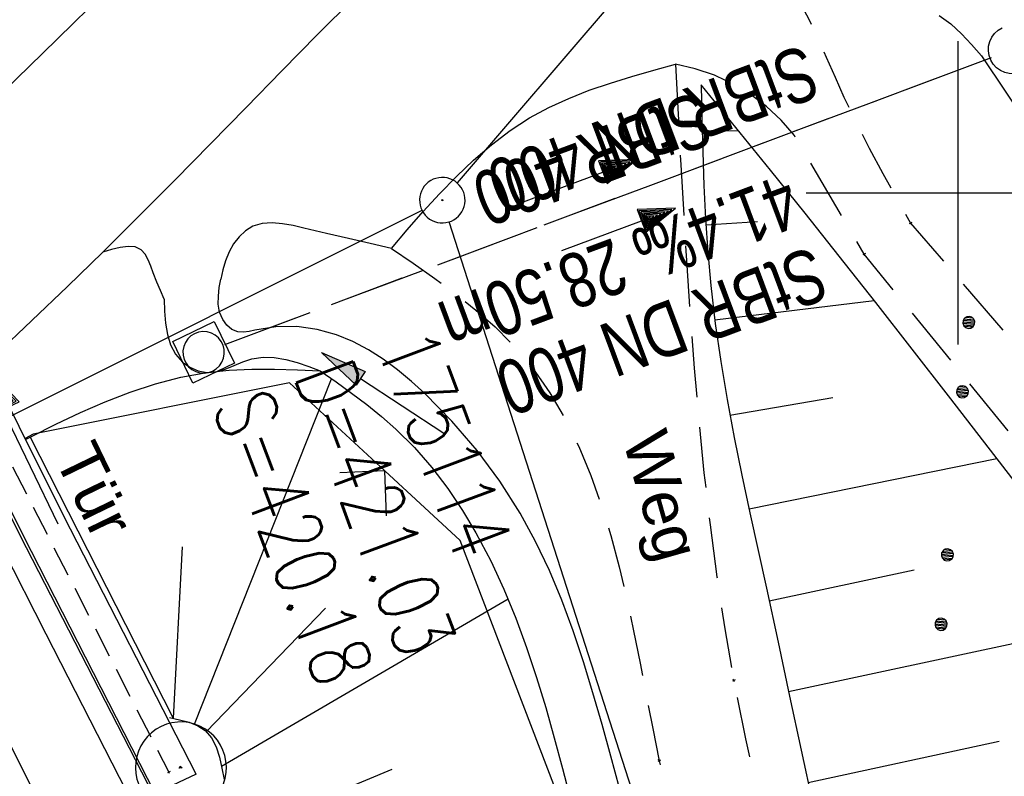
# Model space of a CAD drawing. Extents: x 508513 to 509174, y 450079 to 451036.
# Tile 34 of 51: x 508769 to 508802, y 450681 to 450706. Entities that reach past the tile are written whole.
import ezdxf

# ---------------------------------------------------------------- set-up
doc = ezdxf.new("R2010")
doc.units = 0
doc.header["$LTSCALE"] = 10
doc.header["$MEASUREMENT"] = 0
for name, pattern in [('AUSGEZOGEN', [0]), ('LT00', [0]), ('LT11', [0.3, 0.2, -0.1]), ('LT12', [0.4, 0.3, -0.1]), ('LT17', [0.15, 0.1, -0.05]), ('STRICHLINIE2', [0.375, 0.25, -0.125])]:
    doc.linetypes.add(name, pattern=pattern)
doc.layers.get('0').update_dxf_attribs({"linetype": 'LT00'})
for name, color, linetype in [('--EK_FBR', 250, 'LT00'), ('--EK_Halt-Pfeil', 4, 'LT00'), ('--EK_Haltung', 7, 'STRICHLINIE2'), ('--EK_Haltung-Text', 140, 'LT00'), ('--EK_Schacht-Text', 5, 'LT00'), ('--EL_DFK_AB_L', 21, 'LT00'), ('--EL_DFK_AB_P', 7, 'LT00'), ('--EL_Halt-Pfeil', 4, 'LT00'), ('--EL_Haltung', 182, 'STRICHLINIE2'), ('--EL_Haltung-Text', 182, 'LT00'), ('DFK_AB_L', 21, 'LT00'), ('DFK_AB_P', 7, 'LT00'), ('DFK_KATASTER', 250, 'LT00'), ('DFK_NUTZUNG', 250, 'LT00'), ('DL', 182, 'LT12'), ('DL_PFEIL', 201, 'LT00'), ('DL_TEXT', 182, 'LT00'), ('FELDWEG_TEXT', 250, 'Continuous'), ('PFEIL', 140, 'AUSGEZOGEN'), ('TOR_TEXT_A', 11, 'Continuous'), ('V122_AFBR_BAB', 250, 'LT00'), ('V122_BOESCH', 250, 'LT00'), ('V122_BOSCHUNG', 250, 'LT00'), ('V122_BR_KAPPE', 30, 'LT00'), ('V122_BR_WID', 30, 'LT17'), ('V122_FELDWEG', 250, 'LT11'), ('V122_GRABEN', 250, 'LT00'), ('V122_KA_MULD', 182, 'LT00'), ('V122_LD_MARK', 250, 'LT00'), ('V122_PKT_AU', 211, 'LT00'), ('V122_RASTER', 250, 'LT00'), ('V122_RINNE', 182, 'LT00'), ('V122_TOR', 10, 'LT00'), ('V122_UK_DURCH', 182, 'LT00'), ('V122_ZAUN', 40, 'LT00')]:
    doc.layers.add(name, color=color, linetype=linetype)
doc.styles.add('Beschrift', font='ARIAL.TTF')
doc.styles.add('Haltungsbeschriftung', font='ARIAL.TTF', dxfattribs={"width": 0.75})
doc.styles.add('schachtbeschriftung', font='romans.shx', dxfattribs={"width": 0.75, "height": 2})

# ---------------------------------------------------------------- blocks, each defined once
blk = doc.blocks.new('SYMB7111')
at = {"color": 0, "linetype": 'ByBlock'}
for p, q in [((-0.13, 0.202919), (-0.13, 0.177081)), ((-0.125, 0.172895), (-0.125, 0.207105)), ((-0.12, 0.209164), (-0.12, 0.170836)), ((-0.115, 0.170204), (-0.115, 0.209796)), ((-0.11, 0.209164), (-0.11, 0.170836)), ((-0.105, 0.172895), (-0.105, 0.207105)), ((-0.1, 0.202919), (-0.1, 0.177081)), ((0.1, 0.202919), (0.1, 0.177081)), ((0.105, 0.172895), (0.105, 0.207105)), ((0.11, 0.209164), (0.11, 0.170836)), ((0.115, 0.170204), (0.115, 0.209796)), ((0.12, 0.209164), (0.12, 0.170836)), ((0.125, 0.172895), (0.125, 0.207105)), ((0.13, 0.202919), (0.13, 0.177081)), ((-0.095, 0.189874), (-0.095, 0.190146)), ((0.135, 0.189874), (0.135, 0.190146)), ((-0.515, -0.177081), (-0.515, -0.202919)), ((-0.51, -0.207105), (-0.51, -0.172895)), ((-0.505, -0.170836), (-0.505, -0.209164)), ((-0.5, -0.209796), (-0.5, -0.170204)), ((-0.495, -0.170836), (-0.495, -0.209164)), ((-0.49, -0.207105), (-0.49, -0.172895)), ((-0.485, -0.177081), (-0.485, -0.202919)), ((-0.48, -0.190126), (-0.48, -0.189854)), ((-0.285, -0.177081), (-0.285, -0.202919)), ((-0.28, -0.207105), (-0.28, -0.172895)), ((-0.275, -0.170836), (-0.275, -0.209164)), ((-0.27, -0.209796), (-0.27, -0.170204)), ((-0.265, -0.170836), (-0.265, -0.209164)), ((-0.26, -0.207105), (-0.26, -0.172895)), ((-0.255, -0.177081), (-0.255, -0.202919)), ((-0.25, -0.190126), (-0.25, -0.189854)), ((0.255, -0.177081), (0.255, -0.202919)), ((0.26, -0.207105), (0.26, -0.172895)), ((0.265, -0.170836), (0.265, -0.209164)), ((0.27, -0.209796), (0.27, -0.170204)), ((0.275, -0.170836), (0.275, -0.209164)), ((0.28, -0.207105), (0.28, -0.172895)), ((0.285, -0.177081), (0.285, -0.202919)), ((0.29, -0.190126), (0.29, -0.189854)), ((0.485, -0.177081), (0.485, -0.202919)), ((0.49, -0.207105), (0.49, -0.172895)), ((0.495, -0.170836), (0.495, -0.209164)), ((0.5, -0.209796), (0.5, -0.170204)), ((0.505, -0.170836), (0.505, -0.209164)), ((0.51, -0.207105), (0.51, -0.172895)), ((0.515, -0.177081), (0.515, -0.202919)), ((0.52, -0.190126), (0.52, -0.189854))]:
    blk.add_line(p, q, dxfattribs=at)
for points in [[(-0.095, 0.19), (-0.096981, 0.198678), (-0.10253, 0.205637), (-0.11055, 0.209499), (-0.11945, 0.209499), (-0.12747, 0.205637), (-0.133019, 0.198678), (-0.135, 0.19), (-0.133019, 0.181322), (-0.12747, 0.174363), (-0.11945, 0.170501), (-0.11055, 0.170501), (-0.10253, 0.174363), (-0.096981, 0.181322), (-0.095, 0.19)], [(0.135, 0.19), (0.133019, 0.198678), (0.12747, 0.205637), (0.11945, 0.209499), (0.11055, 0.209499), (0.10253, 0.205637), (0.096981, 0.198678), (0.095, 0.19), (0.096981, 0.181322), (0.10253, 0.174363), (0.11055, 0.170501), (0.11945, 0.170501), (0.12747, 0.174363), (0.133019, 0.181322), (0.135, 0.19)], [(-0.48, -0.19), (-0.481981, -0.181322), (-0.48753, -0.174363), (-0.49555, -0.170501), (-0.50445, -0.170501), (-0.51247, -0.174363), (-0.518019, -0.181322), (-0.52, -0.19), (-0.518019, -0.198678), (-0.51247, -0.205637), (-0.50445, -0.209499), (-0.49555, -0.209499), (-0.48753, -0.205637), (-0.481981, -0.198678), (-0.48, -0.19)], [(-0.25, -0.19), (-0.251981, -0.181322), (-0.25753, -0.174363), (-0.26555, -0.170501), (-0.27445, -0.170501), (-0.28247, -0.174363), (-0.288019, -0.181322), (-0.29, -0.19), (-0.288019, -0.198678), (-0.28247, -0.205637), (-0.27445, -0.209499), (-0.26555, -0.209499), (-0.25753, -0.205637), (-0.251981, -0.198678), (-0.25, -0.19)], [(0.29, -0.19), (0.288019, -0.181322), (0.28247, -0.174363), (0.27445, -0.170501), (0.26555, -0.170501), (0.25753, -0.174363), (0.251981, -0.181322), (0.25, -0.19), (0.251981, -0.198678), (0.25753, -0.205637), (0.26555, -0.209499), (0.27445, -0.209499), (0.28247, -0.205637), (0.288019, -0.198678), (0.29, -0.19)], [(0.52, -0.19), (0.518019, -0.181322), (0.51247, -0.174363), (0.50445, -0.170501), (0.49555, -0.170501), (0.48753, -0.174363), (0.481981, -0.181322), (0.48, -0.19), (0.481981, -0.198678), (0.48753, -0.205637), (0.49555, -0.209499), (0.50445, -0.209499), (0.51247, -0.205637), (0.518019, -0.198678), (0.52, -0.19)]]:
    blk.add_lwpolyline(points, dxfattribs=at)
blk = doc.blocks.new('SYMB0003')
at = {"color": 0, "linetype": 'ByBlock'}
for p, q in [((-0.015712, 0), (0.010166, 0.012015)), ((0, -0.021257), (-0.015712, 0)), ((0.010166, 0.012015), (0, -0.021257))]:
    blk.add_line(p, q, dxfattribs=at)
for points in [[(-0.031395, 0.499013), (-0.093691, 0.491144), (-0.154509, 0.475528), (-0.21289, 0.452414), (-0.267913, 0.422164), (-0.318712, 0.385257), (-0.364484, 0.342274), (-0.404509, 0.293893), (-0.438154, 0.240877), (-0.464888, 0.184062), (-0.484292, 0.124345), (-0.496058, 0.062667), (-0.5, 0)], [(0.5, 0), (0.496057, 0.062667), (0.484292, 0.124345), (0.464888, 0.184062), (0.438153, 0.240877), (0.404509, 0.293893), (0.364484, 0.342274), (0.318712, 0.385257), (0.267913, 0.422164), (0.21289, 0.452414), (0.154509, 0.475528), (0.093691, 0.491144), (0.031395, 0.499013), (-0.031395, 0.499013)], [(-0.5, 0), (-0.496058, -0.062667), (-0.484292, -0.124345), (-0.464888, -0.184062), (-0.438154, -0.240877), (-0.404509, -0.293893), (-0.364485, -0.342274), (-0.318712, -0.385257), (-0.267914, -0.422164), (-0.21289, -0.452414), (-0.154509, -0.475529), (-0.093691, -0.491144), (-0.031395, -0.499014), (0.031395, -0.499014)], [(0.031395, -0.499014), (0.093691, -0.491144), (0.154509, -0.475529), (0.21289, -0.452414), (0.267914, -0.422164), (0.318712, -0.385257), (0.364485, -0.342274), (0.404509, -0.293893), (0.438154, -0.240877), (0.464889, -0.184062), (0.484292, -0.124345), (0.496058, -0.062667), (0.5, 0)]]:
    blk.add_lwpolyline(points, dxfattribs=at)
blk = doc.blocks.new('SYMB0011')
at = {"color": 0, "linetype": 'ByBlock'}
for p, q in [((0.5, 0), (-0.5, 0)), ((0, 0.5), (0, -0.5))]:
    blk.add_line(p, q, dxfattribs=at)
blk = doc.blocks.new('SYMB0070')
at = {"color": 0, "linetype": 'ByBlock'}
for p, q in [((0.5, 0), (0.2, 0.1)), ((0.2, 0.1), (0.2, 0)), ((0.468, 0), (0.21, 0.086)), ((0.21, 0.086), (0.21, -0.086)), ((-0.5, 0), (0.2, 0)), ((0.21, -0.086), (0.468, 0)), ((0.22, -0.072), (0.437, 0)), ((0.23, -0.058), (0.405, 0)), ((0.24, -0.045), (0.374, 0)), ((0.342, 0), (0.25, 0.031)), ((0.25, 0.031), (0.25, -0.031)), ((0.25, -0.031), (0.342, 0)), ((0.26, -0.017), (0.31, 0)), ((0.27, -0.003), (0.279, 0))]:
    blk.add_line(p, q, dxfattribs=at)
for points in [[(0.437, 0), (0.22, 0.072), (0.22, -0.072)], [(0.405, 0), (0.23, 0.058), (0.23, -0.058)], [(0.2, 0), (0.2, -0.1), (0.5, 0)], [(0.374, 0), (0.24, 0.045), (0.24, -0.045)], [(0.31, 0), (0.26, 0.017), (0.26, -0.017)], [(0.279, 0), (0.27, 0.003), (0.27, -0.003)]]:
    blk.add_lwpolyline(points, dxfattribs=at)
blk = doc.blocks.new('SYMB0024')
at = {"color": 0, "linetype": 'ByBlock'}
for p, q in [((-0.5, 0.5), (0, 0)), ((0, 0), (0.5, 0.5))]:
    blk.add_line(p, q, dxfattribs=at)
blk = doc.blocks.new('Pfreil3')
at = {"layer": 'PFEIL'}
blk.add_hatch(color=256, dxfattribs=at).paths.add_polyline_path([(-1.549, 0.273), (-1.549, -0.273), (0, 0)])
for p, q in [((-1.549, 0), (-4.831, 0)), ((-1.549, -0.273), (-1.549, 0.273)), ((-1.549, 0.273), (0, 0)), ((0, 0), (-1.549, -0.273))]:
    blk.add_line(p, q, dxfattribs=at)
blk = doc.blocks.new('SYMB1210')
at = {"color": 0, "linetype": 'ByBlock'}
blk.add_line((0.018815, -0.179014), (0.055623, -0.17119), dxfattribs=at)
for points in [[(-0.2, -0.2), (-0.2, 0.2), (0.2, 0.2), (0.2, -0.2), (-0.2, -0.2)], [(0.018815, 0.179014), (-0.018815, 0.179014), (-0.055623, 0.17119), (-0.09, 0.155885), (-0.120444, 0.133766), (-0.145623, 0.105801), (-0.164438, 0.073213), (-0.176067, 0.037424), (-0.18, 0)], [(0.18, 0), (0.176067, 0.037424), (0.164438, 0.073213), (0.145623, 0.105801), (0.120444, 0.133766), (0.09, 0.155885), (0.055623, 0.17119), (0.018815, 0.179014)], [(-0.18, 0), (-0.176067, -0.037424), (-0.164438, -0.073213), (-0.145623, -0.105801), (-0.120444, -0.133766), (-0.09, -0.155885), (-0.055623, -0.17119), (-0.018815, -0.179014), (0.018815, -0.179014)], [(0.055623, -0.17119), (0.09, -0.155885), (0.120444, -0.133766), (0.145623, -0.105801), (0.164438, -0.073213), (0.176067, -0.037424), (0.18, 0)]]:
    blk.add_lwpolyline(points, dxfattribs=at)
blk = doc.blocks.new('SYMB1107')
at = {"color": 0, "linetype": 'ByBlock'}
for points in [[(-0.2, 0), (-0.196157, 0.039018), (-0.184776, 0.076537), (-0.166294, 0.111114), (-0.141421, 0.141421), (-0.111114, 0.166294), (-0.076537, 0.184776), (-0.039018, 0.196157), (0, 0.2)], [(0, 0.2), (0.039018, 0.196157), (0.076537, 0.184776), (0.111114, 0.166294), (0.141421, 0.141421), (0.166294, 0.111114), (0.184776, 0.076537), (0.196157, 0.039018), (0.2, 0)]]:
    blk.add_lwpolyline(points, dxfattribs=at)

msp = doc.modelspace()

# ---------------------------------------------------------------- linework, layer by layer
at = {"layer": '--EK_FBR'}
for points in [[(508765.121, 450700.111), (508767.243, 450702.122), (508769.802, 450704.596), (508772.337, 450707.095), (508774.85, 450709.616), (508777.341, 450712.158), (508778.93, 450713.802), (508780.513, 450715.451), (508782.091, 450717.106), (508783.665, 450718.763), (508785.237, 450720.423), (508786.979, 450722.264), (508788.719, 450724.107), (508790.456, 450725.953)], [(508768.263, 450694.666), (508769.444, 450695.787), (508770.62, 450696.912), (508771.788, 450698.046), (508772.983, 450699.229), (508774.168, 450700.42), (508775.347, 450701.618), (508776.523, 450702.82), (508777.698, 450704.022), (508778.876, 450705.221), (508780.06, 450706.415)], [(508781.31, 450698.168), (508781.835, 450698.779), (508782.364, 450699.383), (508782.902, 450699.973), (508783.453, 450700.542), (508784.02, 450701.083), (508784.61, 450701.59), (508785.224, 450702.056), (508785.869, 450702.474), (508786.502, 450702.816), (508787.16, 450703.117), (508787.84, 450703.384), (508788.536, 450703.623), (508789.246, 450703.842), (508789.964, 450704.046), (508790.687, 450704.244)], [(508781.31, 450698.168), (508780.609, 450698.329), (508779.899, 450698.492), (508779.171, 450698.661), (508778.418, 450698.839), (508778.068, 450698.92), (508777.718, 450698.984), (508777.375, 450699.014), (508777.047, 450698.991), (508776.74, 450698.897), (508776.5, 450698.75), (508776.286, 450698.551), (508776.103, 450698.315), (508775.955, 450698.057), (508775.837, 450697.762), (508775.75, 450697.461), (508775.679, 450697.157)], [(508773.809, 450696.499), (508773.689, 450696.776), (508773.571, 450697.061), (508773.455, 450697.364), (508773.375, 450697.583), (508773.287, 450697.796), (508773.182, 450697.983), (508773.052, 450698.125), (508772.857, 450698.216), (508772.624, 450698.236), (508772.361, 450698.202), (508772.079, 450698.133), (508771.788, 450698.046)]]:
    msp.add_lwpolyline(points, dxfattribs=at)
at = {"layer": '--EK_FBR', "linetype": 'LT11', "flags": 128}
for points in [[(508792.16, 450709.526), (508792.631, 450709.043), (508793.095, 450708.553), (508793.542, 450708.053), (508793.963, 450707.537), (508794.352, 450706.998), (508794.724, 450706.397), (508795.058, 450705.771), (508795.367, 450705.128), (508795.66, 450704.474), (508795.948, 450703.816), (508796.24, 450703.16), (508796.648, 450702.308), (508797.077, 450701.47), (508797.522, 450700.642), (508797.979, 450699.82), (508798.441, 450699.002), (508809.512, 450686.135), (508810.689, 450684.965), (508811.863, 450683.792), (508813.029, 450682.612), (508814.185, 450681.423), (508815.327, 450680.222), (508816.452, 450679.005), (508817.556, 450677.77), (508818.635, 450676.513), (508819.686, 450675.231), (508820.706, 450673.921), (508821.326, 450673.088), (508821.94, 450672.248), (508822.553, 450671.408), (508823.17, 450670.574), (508823.8, 450669.75), (508824.447, 450668.944), (508825.118, 450668.16), (508825.819, 450667.404), (508826.547, 450666.69), (508827.305, 450666.005), (508828.089, 450665.344), (508828.894, 450664.703), (508829.733, 450664.067), (508830.589, 450663.453), (508831.463, 450662.868), (508832.354, 450662.319), (508833.264, 450661.812), (508834.192, 450661.354), (508835.279, 450660.894), (508836.389, 450660.5), (508837.52, 450660.167), (508838.67, 450659.888), (508839.837, 450659.657), (508841.017, 450659.468), (508842.211, 450659.314), (508843.415, 450659.19), (508844.626, 450659.09), (508845.845, 450659.006), (508847.067, 450658.933), (508848.291, 450658.866), (508849.515, 450658.797), (508850.736, 450658.72), (508851.954, 450658.63), (508853.825, 450658.454), (508855.682, 450658.234), (508857.526, 450657.974), (508859.359, 450657.677), (508861.182, 450657.346), (508862.997, 450656.986), (508864.804, 450656.599), (508866.606, 450656.189), (508868.402, 450655.76), (508870.196, 450655.315), (508871.988, 450654.857), (508873.779, 450654.39), (508875.573, 450653.918), (508877.369, 450653.443), (508879.166, 450652.97), (508880.966, 450652.503), (508882.767, 450652.046), (508884.572, 450651.602), (508886.38, 450651.175), (508888.191, 450650.769), (508890.007, 450650.388), (508891.827, 450650.035), (508893.651, 450649.714), (508895.481, 450649.43), (508897.292, 450649.187), (508899.107, 450648.978), (508900.927, 450648.799), (508902.751, 450648.647), (508904.577, 450648.516), (508906.406, 450648.402), (508908.237, 450648.3), (508910.069, 450648.208), (508911.901, 450648.12)], [(508911.747, 450645.989), (508909.929, 450646.091), (508908.111, 450646.197), (508906.295, 450646.311), (508904.48, 450646.437), (508902.668, 450646.579), (508900.858, 450646.741), (508899.052, 450646.928), (508897.25, 450647.142), (508895.452, 450647.389), (508893.582, 450647.684), (508891.717, 450648.014), (508889.857, 450648.375), (508888.001, 450648.763), (508886.148, 450649.174), (508884.299, 450649.604), (508882.453, 450650.048), (508880.609, 450650.503), (508878.767, 450650.964), (508876.926, 450651.427), (508875.086, 450651.888), (508873.247, 450652.343), (508871.324, 450652.808), (508869.399, 450653.258), (508867.471, 450653.69), (508865.539, 450654.1), (508863.6, 450654.485), (508861.655, 450654.841), (508859.7, 450655.165), (508857.735, 450655.453), (508855.757, 450655.701), (508853.767, 450655.907), (508851.761, 450656.066), (508850.502, 450656.141), (508849.239, 450656.204), (508847.973, 450656.259), (508846.708, 450656.315), (508845.444, 450656.376), (508844.185, 450656.45), (508842.933, 450656.543), (508841.689, 450656.661), (508840.456, 450656.81), (508839.235, 450656.998), (508838.03, 450657.23), (508836.842, 450657.512), (508835.673, 450657.852), (508834.526, 450658.255), (508833.402, 450658.727), (508832.407, 450659.218), (508831.434, 450659.765), (508830.483, 450660.36), (508829.555, 450660.997), (508828.649, 450661.669), (508827.766, 450662.37), (508826.821, 450663.165), (508825.903, 450663.985), (508825.01, 450664.828), (508824.138, 450665.693), (508823.146, 450666.725), (508822.176, 450667.78), (508821.224, 450668.853), (508820.286, 450669.939), (508819.355, 450671.033), (508818.429, 450672.13), (508816.279, 450674.676), (508814.126, 450677.218), (508811.971, 450679.756), (508809.815, 450682.291), (508807.658, 450684.825), (508796.91, 450697.974), (508794.608, 450701.892), (508794.17, 450702.397), (508793.682, 450702.852), (508793.148, 450703.254), (508792.575, 450703.598), (508791.97, 450703.879), (508791.338, 450704.095), (508790.687, 450704.244)], [(508790.687, 450704.244), (508790.772, 450702.585), (508790.86, 450700.925), (508790.954, 450699.265), (508791.056, 450697.606), (508791.169, 450695.946), (508791.301, 450694.219), (508791.451, 450692.493), (508791.624, 450690.77), (508791.822, 450689.05), (508792.05, 450687.334), (508792.311, 450685.625), (508792.609, 450683.923), (508792.995, 450681.998), (508793.43, 450680.083), (508793.907, 450678.178), (508794.424, 450676.281), (508794.976, 450674.393), (508795.558, 450672.512), (508796.166, 450670.638), (508796.796, 450668.77), (508797.443, 450666.908), (508798.103, 450665.051), (508799.061, 450662.409), (508800.039, 450659.777), (508801.038, 450657.155), (508802.062, 450654.544), (508803.111, 450651.945), (508804.189, 450649.358), (508805.297, 450646.784), (508806.437, 450644.224), (508807.087, 450642.8), (508807.747, 450641.38), (508808.412, 450639.962), (508809.082, 450638.547), (508816.716, 450622.447), (508825.092, 450606.995), (508833.557, 450592.899), (508847.775, 450571.011), (508864.682, 450548.252), (508876.836, 450531.792), (508889.065, 450515.108), (508900.307, 450499.347), (508911.121, 450482.514), (508911.819, 450481.393), (508912.49, 450480.254), (508913.139, 450479.103), (508913.773, 450477.941), (508914.396, 450476.774), (508915.016, 450475.604), (508915.637, 450474.435), (508916.267, 450473.271), (508916.91, 450472.116), (508917.573, 450470.973), (508918.261, 450469.845), (508918.982, 450468.737), (508919.739, 450467.652), (508920.54, 450466.594), (508921.53, 450465.403), (508922.582, 450464.257), (508923.693, 450463.158), (508924.858, 450462.111), (508926.074, 450461.117), (508927.337, 450460.182), (508928.642, 450459.309), (508929.985, 450458.5), (508931.363, 450457.759), (508932.772, 450457.089), (508934.208, 450456.495), (508935.666, 450455.979), (508937.143, 450455.545), (508938.479, 450455.227), (508939.826, 450454.971), (508941.182, 450454.773), (508942.546, 450454.626), (508943.917, 450454.524), (508945.294, 450454.461), (508946.676, 450454.433), (508948.06, 450454.434), (508949.447, 450454.456), (508950.835, 450454.496), (508952.222, 450454.547), (508953.608, 450454.603), (508955.52, 450454.682), (508957.427, 450454.764), (508959.329, 450454.852), (508961.228, 450454.95), (508963.123, 450455.061), (508965.015, 450455.188), (508966.905, 450455.336), (508968.792, 450455.506), (508970.678, 450455.704), (508972.563, 450455.931), (508991.888, 450458.429), (508991.888, 450458.429), (508994.243, 450458.882), (508996.592, 450459.364), (508998.936, 450459.872), (509001.276, 450460.402), (509003.611, 450460.952), (509005.943, 450461.519), (509008.271, 450462.1), (509010.598, 450462.693), (509012.923, 450463.294), (509015.246, 450463.9), (509016.593, 450464.254)], [(508781.31, 450698.168), (508782.029, 450697.677), (508782.74, 450697.178), (508783.433, 450696.668), (508784.099, 450696.137), (508784.73, 450695.581), (508785.317, 450694.993), (508785.964, 450694.227), (508786.538, 450693.407), (508787.046, 450692.54), (508787.494, 450691.631), (508787.89, 450690.684), (508788.239, 450689.704), (508788.549, 450688.696), (508788.825, 450687.665), (508789.074, 450686.617), (508789.302, 450685.555), (508789.517, 450684.485), (508789.725, 450683.411), (508789.931, 450682.339), (508790.143, 450681.274), (508790.539, 450679.44), (508790.971, 450677.638), (508791.435, 450675.864), (508791.931, 450674.114), (508792.457, 450672.386), (508793.009, 450670.676), (508793.588, 450668.981), (508794.191, 450667.296), (508794.816, 450665.621), (508795.461, 450663.949), (508796.208, 450662.072), (508796.974, 450660.196), (508797.756, 450658.321), (508798.547, 450656.445), (508799.346, 450654.568), (508800.146, 450652.688), (508800.945, 450650.806), (508801.737, 450648.921), (508802.519, 450647.032), (508803.285, 450645.137), (508804.033, 450643.237), (508804.476, 450642.083), (508804.916, 450640.929), (508805.356, 450639.776), (508805.804, 450638.627), (508806.262, 450637.482), (508806.974, 450635.788), (508807.717, 450634.108), (508808.489, 450632.44), (508809.284, 450630.782), (508810.099, 450629.133), (508810.93, 450627.49), (508811.772, 450625.852), (508812.622, 450624.217), (508813.475, 450622.584), (508814.327, 450620.951), (508815.224, 450619.223), (508816.118, 450617.494), (508817.012, 450615.766), (508817.909, 450614.04), (508818.812, 450612.317), (508819.723, 450610.6), (508820.645, 450608.889), (508821.581, 450607.187), (508822.534, 450605.493), (508823.68, 450603.512), (508824.85, 450601.545), (508826.042, 450599.59), (508827.252, 450597.645), (508828.477, 450595.71), (508829.715, 450593.782), (508830.963, 450591.861), (508833.873, 450587.44), (508836.818, 450583.044), (508839.798, 450578.673), (508842.81, 450574.325), (508845.855, 450569.999), (508847.691, 450567.421), (508849.536, 450564.85), (508851.389, 450562.284), (508853.245, 450559.721), (508855.105, 450557.159), (508856.965, 450554.598), (508858.823, 450552.036), (508860.677, 450549.47), (508862.525, 450546.901), (508864.251, 450544.487), (508865.972, 450542.07), (508867.689, 450539.651), (508869.405, 450537.23), (508871.123, 450534.81), (508872.842, 450532.392), (508874.567, 450529.978), (508876.541, 450527.23), (508878.522, 450524.488), (508880.509, 450521.75), (508882.5, 450519.014), (508884.493, 450516.281), (508886.488, 450513.548), (508888.159, 450511.257), (508889.827, 450508.964), (508891.49, 450506.667), (508893.144, 450504.363), (508894.788, 450502.052), (508896.418, 450499.732), (508898.032, 450497.399), (508899.559, 450495.155), (508901.065, 450492.897), (508902.55, 450490.626), (508904.011, 450488.338), (508905.445, 450486.035), (508906.849, 450483.713), (508908.222, 450481.374), (508909.028, 450479.965), (508909.827, 450478.551), (508910.621, 450477.135), (508911.415, 450475.719), (508912.214, 450474.306), (508913.022, 450472.897), (508913.842, 450471.496), (508914.678, 450470.104), (508915.536, 450468.725), (508916.418, 450467.359), (508917.33, 450466.01), (508918.275, 450464.68), (508918.999, 450463.71), (508919.746, 450462.757), (508920.521, 450461.829), (508921.325, 450460.929), (508922.164, 450460.066), (508923.039, 450459.244), (508923.954, 450458.47), (508925.036, 450457.66), (508926.168, 450456.916), (508927.345, 450456.236), (508928.56, 450455.617), (508929.81, 450455.058), (508931.089, 450454.556), (508932.391, 450454.109), (508933.712, 450453.715), (508935.045, 450453.371), (508936.387, 450453.076), (508937.929, 450452.794), (508939.475, 450452.568), (508941.023, 450452.392), (508942.573, 450452.262), (508944.125, 450452.173), (508945.679, 450452.119), (508947.234, 450452.096), (508948.789, 450452.099), (508950.345, 450452.122), (508951.901, 450452.161), (508953.457, 450452.21), (508956.717, 450452.333), (508959.973, 450452.484), (508963.226, 450452.664), (508966.476, 450452.877), (508969.724, 450453.126), (508972.969, 450453.413), (508976.121, 450453.731), (508979.268, 450454.091), (508982.411, 450454.495), (508985.547, 450454.946), (508988.675, 450455.446), (508991.793, 450455.998), (508994.148, 450456.451), (508996.497, 450456.933), (508998.841, 450457.441), (509001.181, 450457.971), (509003.516, 450458.521), (509005.848, 450459.088), (509008.176, 450459.669), (509010.503, 450460.262), (509012.828, 450460.863), (509015.151, 450461.469), (509017.474, 450462.079)]]:
    msp.add_lwpolyline(points, dxfattribs=at)
at = {"layer": '--EK_Haltung'}
msp.add_line((508775.817, 450695.004), (508801.106, 450704.464), dxfattribs=at)
at = {"layer": '--EL_DFK_AB_L'}
for p, q in [((508782.32, 450699.423), (508768.08, 450692.3)), ((508799.461, 450648.573), (508783.22, 450699.045))]:
    msp.add_line(p, q, dxfattribs=at)
at = {"layer": '--EL_Haltung'}
msp.add_line((508775.817, 450695.004), (508801.106, 450704.464), dxfattribs=at)
at = {"layer": 'DFK_AB_L'}
for p, q in [((508782.32, 450699.423), (508768.08, 450692.3)), ((508799.461, 450648.573), (508783.22, 450699.045))]:
    msp.add_line(p, q, dxfattribs=at)
at = {"layer": 'DFK_KATASTER'}
msp.add_line((508796.732, 450715.79), (508783.479, 450700.328), dxfattribs=at)
at = {"layer": 'DL'}
msp.add_line((508775.817, 450695.004), (508801.106, 450704.464), dxfattribs=at)
at = {"layer": 'V122_AFBR_BAB'}
for points in [[(508765.121, 450700.111), (508767.243, 450702.122), (508769.802, 450704.596), (508772.337, 450707.095), (508774.85, 450709.616), (508777.341, 450712.158), (508778.93, 450713.802), (508780.513, 450715.451), (508782.091, 450717.106), (508783.665, 450718.763), (508785.237, 450720.423), (508786.979, 450722.264), (508788.719, 450724.107), (508790.456, 450725.953)], [(508768.263, 450694.666), (508769.444, 450695.787), (508770.62, 450696.912), (508771.788, 450698.046), (508772.983, 450699.229), (508774.168, 450700.42), (508775.347, 450701.618), (508776.523, 450702.82), (508777.698, 450704.022), (508778.876, 450705.221), (508780.06, 450706.415)], [(508781.31, 450698.168), (508781.835, 450698.779), (508782.364, 450699.383), (508782.902, 450699.973), (508783.453, 450700.542), (508784.02, 450701.083), (508784.61, 450701.59), (508785.224, 450702.056), (508785.869, 450702.474), (508786.502, 450702.816), (508787.16, 450703.117), (508787.84, 450703.384), (508788.536, 450703.623), (508789.246, 450703.842), (508789.964, 450704.046), (508790.687, 450704.244)], [(508781.31, 450698.168), (508780.609, 450698.329), (508779.899, 450698.492), (508779.171, 450698.661), (508778.418, 450698.839), (508778.068, 450698.92), (508777.718, 450698.984), (508777.375, 450699.014), (508777.047, 450698.991), (508776.74, 450698.897), (508776.5, 450698.75), (508776.286, 450698.551), (508776.103, 450698.315), (508775.955, 450698.057), (508775.837, 450697.762), (508775.75, 450697.461), (508775.679, 450697.157)], [(508773.809, 450696.499), (508773.689, 450696.776), (508773.571, 450697.061), (508773.455, 450697.364), (508773.375, 450697.583), (508773.287, 450697.796), (508773.182, 450697.983), (508773.052, 450698.125), (508772.857, 450698.216), (508772.624, 450698.236), (508772.361, 450698.202), (508772.079, 450698.133), (508771.788, 450698.046)]]:
    msp.add_lwpolyline(points, dxfattribs=at)
at = {"layer": 'V122_BOESCH'}
for points in [[(508791.532, 450703.563), (508791.555, 450702.457), (508791.583, 450701.351), (508791.621, 450700.246), (508791.673, 450699.144), (508791.746, 450698.043), (508791.844, 450696.946), (508791.992, 450695.688), (508792.175, 450694.434), (508792.386, 450693.184), (508792.62, 450691.936), (508792.873, 450690.69), (508793.138, 450689.446), (508793.409, 450688.202), (508793.682, 450686.959), (508794.068, 450685.179), (508794.449, 450683.398), (508794.829, 450681.619), (508795.212, 450679.841)], [(508811.018, 450679.392), (508809.649, 450680.957), (508808.295, 450682.535), (508806.958, 450684.126), (508805.719, 450685.636), (508804.495, 450687.156), (508803.284, 450688.686), (508802.082, 450690.222), (508800.885, 450691.762), (508799.691, 450693.304), (508798.495, 450694.845), (508797.296, 450696.383), (508796.089, 450697.915), (508794.958, 450699.333), (508793.82, 450700.746), (508792.677, 450702.155), (508791.532, 450703.563)], [(508769.236, 450691.868), (508769.433, 450691.97), (508770.241, 450692.373), (508771.052, 450692.757), (508771.869, 450693.113), (508772.692, 450693.433), (508773.525, 450693.706), (508774.368, 450693.923), (508775.223, 450694.076), (508775.959, 450694.15), (508776.704, 450694.182), (508777.454, 450694.182), (508778.208, 450694.16), (508778.965, 450694.127)], [(508773.991, 450682.697), (508774.32, 450682.625), (508774.635, 450682.539), (508774.922, 450682.424), (508775.165, 450682.268), (508775.376, 450682.029), (508775.528, 450681.733), (508775.638, 450681.395), (508775.72, 450681.028), (508775.79, 450680.649)]]:
    msp.add_lwpolyline(points, dxfattribs=at)
at = {"layer": 'V122_BOSCHUNG'}
for p, q in [((508791.565, 450702.033), (508792.754, 450702.061)), ((508791.685, 450698.942), (508793.385, 450699.059)), ((508791.977, 450695.811), (508797.243, 450696.45)), ((508774.814, 450682.473), (508779.334, 450693.87)), ((508792.48, 450692.672), (508795.877, 450693.256)), ((508769.388, 450691.947), (508774.114, 450682.671)), ((508793.109, 450689.581), (508801.289, 450691.241)), ((508774.407, 450688.331), (508774.114, 450682.671)), ((508793.771, 450686.55), (508798.563, 450687.573)), ((508775.706, 450681.098), (508785.162, 450686.608)), ((508775.204, 450682.231), (508779.138, 450686.308)), ((508794.415, 450683.559), (508805.486, 450685.923)), ((508795.058, 450680.553), (508801.364, 450681.914)), ((508776.29, 450678.895), (508781.335, 450680.995))]:
    msp.add_line(p, q, dxfattribs=at)
at = {"layer": 'V122_BR_KAPPE'}
for points in [[(508774.871, 450680.825), (508770.501, 450689.333), (508763.12, 450704.121), (508757.609, 450715.245), (508756.28, 450714.584)], [(508774.871, 450680.825), (508773.52, 450680.193), (508769.179, 450688.672), (508761.737, 450703.574), (508756.28, 450714.584)]]:
    msp.add_lwpolyline(points, dxfattribs=at)
at = {"layer": 'V122_BR_WID'}
msp.add_line((508768.127, 450692.301), (508773.966, 450680.897), dxfattribs=at)
at = {"layer": 'V122_FELDWEG', "linetype": 'LT11', "flags": 128}
for points in [[(508792.16, 450709.526), (508792.631, 450709.043), (508793.095, 450708.553), (508793.542, 450708.053), (508793.963, 450707.537), (508794.352, 450706.998), (508794.724, 450706.397), (508795.058, 450705.771), (508795.367, 450705.128), (508795.66, 450704.474), (508795.948, 450703.816), (508796.24, 450703.16), (508796.648, 450702.308), (508797.077, 450701.47), (508797.522, 450700.642), (508797.979, 450699.82), (508798.441, 450699.002), (508809.512, 450686.135), (508810.689, 450684.965), (508811.863, 450683.792), (508813.029, 450682.612), (508814.185, 450681.423), (508815.327, 450680.222), (508816.452, 450679.005), (508817.556, 450677.77), (508818.635, 450676.513), (508819.686, 450675.231), (508820.706, 450673.921), (508821.326, 450673.088), (508821.94, 450672.248), (508822.553, 450671.408), (508823.17, 450670.574), (508823.8, 450669.75), (508824.447, 450668.944), (508825.118, 450668.16), (508825.819, 450667.404), (508826.547, 450666.69), (508827.305, 450666.005), (508828.089, 450665.344), (508828.894, 450664.703), (508829.733, 450664.067), (508830.589, 450663.453), (508831.463, 450662.868), (508832.354, 450662.319), (508833.264, 450661.812), (508834.192, 450661.354), (508835.279, 450660.894), (508836.389, 450660.5), (508837.52, 450660.167), (508838.67, 450659.888), (508839.837, 450659.657), (508841.017, 450659.468), (508842.211, 450659.314), (508843.415, 450659.19), (508844.626, 450659.09), (508845.845, 450659.006), (508847.067, 450658.933), (508848.291, 450658.866), (508849.515, 450658.797), (508850.736, 450658.72), (508851.954, 450658.63), (508853.825, 450658.454), (508855.682, 450658.234), (508857.526, 450657.974), (508859.359, 450657.677), (508861.182, 450657.346), (508862.997, 450656.986), (508864.804, 450656.599), (508866.606, 450656.189), (508868.402, 450655.76), (508870.196, 450655.315), (508871.988, 450654.857), (508873.779, 450654.39), (508875.573, 450653.918), (508877.369, 450653.443), (508879.166, 450652.97), (508880.966, 450652.503), (508882.767, 450652.046), (508884.572, 450651.602), (508886.38, 450651.175), (508888.191, 450650.769), (508890.007, 450650.388), (508891.827, 450650.035), (508893.651, 450649.714), (508895.481, 450649.43), (508897.292, 450649.187), (508899.107, 450648.978), (508900.927, 450648.799), (508902.751, 450648.647), (508904.577, 450648.516), (508906.406, 450648.402), (508908.237, 450648.3), (508910.069, 450648.208), (508911.901, 450648.12)], [(508911.747, 450645.989), (508909.929, 450646.091), (508908.111, 450646.197), (508906.295, 450646.311), (508904.48, 450646.437), (508902.668, 450646.579), (508900.858, 450646.741), (508899.052, 450646.928), (508897.25, 450647.142), (508895.452, 450647.389), (508893.582, 450647.684), (508891.717, 450648.014), (508889.857, 450648.375), (508888.001, 450648.763), (508886.148, 450649.174), (508884.299, 450649.604), (508882.453, 450650.048), (508880.609, 450650.503), (508878.767, 450650.964), (508876.926, 450651.427), (508875.086, 450651.888), (508873.247, 450652.343), (508871.324, 450652.808), (508869.399, 450653.258), (508867.471, 450653.69), (508865.539, 450654.1), (508863.6, 450654.485), (508861.655, 450654.841), (508859.7, 450655.165), (508857.735, 450655.453), (508855.757, 450655.701), (508853.767, 450655.907), (508851.761, 450656.066), (508850.502, 450656.141), (508849.239, 450656.204), (508847.973, 450656.259), (508846.708, 450656.315), (508845.444, 450656.376), (508844.185, 450656.45), (508842.933, 450656.543), (508841.689, 450656.661), (508840.456, 450656.81), (508839.235, 450656.998), (508838.03, 450657.23), (508836.842, 450657.512), (508835.673, 450657.852), (508834.526, 450658.255), (508833.402, 450658.727), (508832.407, 450659.218), (508831.434, 450659.765), (508830.483, 450660.36), (508829.555, 450660.997), (508828.649, 450661.669), (508827.766, 450662.37), (508826.821, 450663.165), (508825.903, 450663.985), (508825.01, 450664.828), (508824.138, 450665.693), (508823.146, 450666.725), (508822.176, 450667.78), (508821.224, 450668.853), (508820.286, 450669.939), (508819.355, 450671.033), (508818.429, 450672.13), (508816.279, 450674.676), (508814.126, 450677.218), (508811.971, 450679.756), (508809.815, 450682.291), (508807.658, 450684.825), (508796.91, 450697.974), (508794.608, 450701.892), (508794.17, 450702.397), (508793.682, 450702.852), (508793.148, 450703.254), (508792.575, 450703.598), (508791.97, 450703.879), (508791.338, 450704.095), (508790.687, 450704.244)], [(508790.687, 450704.244), (508790.772, 450702.585), (508790.86, 450700.925), (508790.954, 450699.265), (508791.056, 450697.606), (508791.169, 450695.946), (508791.301, 450694.219), (508791.451, 450692.493), (508791.624, 450690.77), (508791.822, 450689.05), (508792.05, 450687.334), (508792.311, 450685.625), (508792.609, 450683.923), (508792.995, 450681.998), (508793.43, 450680.083), (508793.907, 450678.178), (508794.424, 450676.281), (508794.976, 450674.393), (508795.558, 450672.512), (508796.166, 450670.638), (508796.796, 450668.77), (508797.443, 450666.908), (508798.103, 450665.051), (508799.061, 450662.409), (508800.039, 450659.777), (508801.038, 450657.155), (508802.062, 450654.544), (508803.111, 450651.945), (508804.189, 450649.358), (508805.297, 450646.784), (508806.437, 450644.224), (508807.087, 450642.8), (508807.747, 450641.38), (508808.412, 450639.962), (508809.082, 450638.547), (508816.716, 450622.447), (508825.092, 450606.995), (508833.557, 450592.899), (508847.775, 450571.011), (508864.682, 450548.252), (508876.836, 450531.792), (508889.065, 450515.108), (508900.307, 450499.347), (508911.121, 450482.514), (508911.819, 450481.393), (508912.49, 450480.254), (508913.139, 450479.103), (508913.773, 450477.941), (508914.396, 450476.774), (508915.016, 450475.604), (508915.637, 450474.435), (508916.267, 450473.271), (508916.91, 450472.116), (508917.573, 450470.973), (508918.261, 450469.845), (508918.982, 450468.737), (508919.739, 450467.652), (508920.54, 450466.594), (508921.53, 450465.403), (508922.582, 450464.257), (508923.693, 450463.158), (508924.858, 450462.111), (508926.074, 450461.117), (508927.337, 450460.182), (508928.642, 450459.309), (508929.985, 450458.5), (508931.363, 450457.759), (508932.772, 450457.089), (508934.208, 450456.495), (508935.666, 450455.979), (508937.143, 450455.545), (508938.479, 450455.227), (508939.826, 450454.971), (508941.182, 450454.773), (508942.546, 450454.626), (508943.917, 450454.524), (508945.294, 450454.461), (508946.676, 450454.433), (508948.06, 450454.434), (508949.447, 450454.456), (508950.835, 450454.496), (508952.222, 450454.547), (508953.608, 450454.603), (508955.52, 450454.682), (508957.427, 450454.764), (508959.329, 450454.852), (508961.228, 450454.95), (508963.123, 450455.061), (508965.015, 450455.188), (508966.905, 450455.336), (508968.792, 450455.506), (508970.678, 450455.704), (508972.563, 450455.931), (508991.888, 450458.429), (508991.888, 450458.429), (508994.243, 450458.882), (508996.592, 450459.364), (508998.936, 450459.872), (509001.276, 450460.402), (509003.611, 450460.952), (509005.943, 450461.519), (509008.271, 450462.1), (509010.598, 450462.693), (509012.923, 450463.294), (509015.246, 450463.9), (509016.593, 450464.254)], [(508781.31, 450698.168), (508782.029, 450697.677), (508782.74, 450697.178), (508783.433, 450696.668), (508784.099, 450696.137), (508784.73, 450695.581), (508785.317, 450694.993), (508785.964, 450694.227), (508786.538, 450693.407), (508787.046, 450692.54), (508787.494, 450691.631), (508787.89, 450690.684), (508788.239, 450689.704), (508788.549, 450688.696), (508788.825, 450687.665), (508789.074, 450686.617), (508789.302, 450685.555), (508789.517, 450684.485), (508789.725, 450683.411), (508789.931, 450682.339), (508790.143, 450681.274), (508790.539, 450679.44), (508790.971, 450677.638), (508791.435, 450675.864), (508791.931, 450674.114), (508792.457, 450672.386), (508793.009, 450670.676), (508793.588, 450668.981), (508794.191, 450667.296), (508794.816, 450665.621), (508795.461, 450663.949), (508796.208, 450662.072), (508796.974, 450660.196), (508797.756, 450658.321), (508798.547, 450656.445), (508799.346, 450654.568), (508800.146, 450652.688), (508800.945, 450650.806), (508801.737, 450648.921), (508802.519, 450647.032), (508803.285, 450645.137), (508804.033, 450643.237), (508804.476, 450642.083), (508804.916, 450640.929), (508805.356, 450639.776), (508805.804, 450638.627), (508806.262, 450637.482), (508806.974, 450635.788), (508807.717, 450634.108), (508808.489, 450632.44), (508809.284, 450630.782), (508810.099, 450629.133), (508810.93, 450627.49), (508811.772, 450625.852), (508812.622, 450624.217), (508813.475, 450622.584), (508814.327, 450620.951), (508815.224, 450619.223), (508816.118, 450617.494), (508817.012, 450615.766), (508817.909, 450614.04), (508818.812, 450612.317), (508819.723, 450610.6), (508820.645, 450608.889), (508821.581, 450607.187), (508822.534, 450605.493), (508823.68, 450603.512), (508824.85, 450601.545), (508826.042, 450599.59), (508827.252, 450597.645), (508828.477, 450595.71), (508829.715, 450593.782), (508830.963, 450591.861), (508833.873, 450587.44), (508836.818, 450583.044), (508839.798, 450578.673), (508842.81, 450574.325), (508845.855, 450569.999), (508847.691, 450567.421), (508849.536, 450564.85), (508851.389, 450562.284), (508853.245, 450559.721), (508855.105, 450557.159), (508856.965, 450554.598), (508858.823, 450552.036), (508860.677, 450549.47), (508862.525, 450546.901), (508864.251, 450544.487), (508865.972, 450542.07), (508867.689, 450539.651), (508869.405, 450537.23), (508871.123, 450534.81), (508872.842, 450532.392), (508874.567, 450529.978), (508876.541, 450527.23), (508878.522, 450524.488), (508880.509, 450521.75), (508882.5, 450519.014), (508884.493, 450516.281), (508886.488, 450513.548), (508888.159, 450511.257), (508889.827, 450508.964), (508891.49, 450506.667), (508893.144, 450504.363), (508894.788, 450502.052), (508896.418, 450499.732), (508898.032, 450497.399), (508899.559, 450495.155), (508901.065, 450492.897), (508902.55, 450490.626), (508904.011, 450488.338), (508905.445, 450486.035), (508906.849, 450483.713), (508908.222, 450481.374), (508909.028, 450479.965), (508909.827, 450478.551), (508910.621, 450477.135), (508911.415, 450475.719), (508912.214, 450474.306), (508913.022, 450472.897), (508913.842, 450471.496), (508914.678, 450470.104), (508915.536, 450468.725), (508916.418, 450467.359), (508917.33, 450466.01), (508918.275, 450464.68), (508918.999, 450463.71), (508919.746, 450462.757), (508920.521, 450461.829), (508921.325, 450460.929), (508922.164, 450460.066), (508923.039, 450459.244), (508923.954, 450458.47), (508925.036, 450457.66), (508926.168, 450456.916), (508927.345, 450456.236), (508928.56, 450455.617), (508929.81, 450455.058), (508931.089, 450454.556), (508932.391, 450454.109), (508933.712, 450453.715), (508935.045, 450453.371), (508936.387, 450453.076), (508937.929, 450452.794), (508939.475, 450452.568), (508941.023, 450452.392), (508942.573, 450452.262), (508944.125, 450452.173), (508945.679, 450452.119), (508947.234, 450452.096), (508948.789, 450452.099), (508950.345, 450452.122), (508951.901, 450452.161), (508953.457, 450452.21), (508956.717, 450452.333), (508959.973, 450452.484), (508963.226, 450452.664), (508966.476, 450452.877), (508969.724, 450453.126), (508972.969, 450453.413), (508976.121, 450453.731), (508979.268, 450454.091), (508982.411, 450454.495), (508985.547, 450454.946), (508988.675, 450455.446), (508991.793, 450455.998), (508994.148, 450456.451), (508996.497, 450456.933), (508998.841, 450457.441), (509001.181, 450457.971), (509003.516, 450458.521), (509005.848, 450459.088), (509008.176, 450459.669), (509010.503, 450460.262), (509012.828, 450460.863), (509015.151, 450461.469), (509017.474, 450462.079)]]:
    msp.add_lwpolyline(points, dxfattribs=at)
at = {"layer": 'V122_GRABEN'}
for points in [[(508799.381, 450705.85), (508799.765, 450705.571), (508800.12, 450705.247), (508800.453, 450704.892), (508800.777, 450704.521), (508813.322, 450685.809)], [(508788.832, 450680.371), (508788.547, 450681.419), (508788.259, 450682.466), (508787.961, 450683.507), (508787.645, 450684.539), (508787.305, 450685.559), (508786.933, 450686.563), (508786.522, 450687.546), (508786.067, 450688.507), (508785.558, 450689.44), (508784.886, 450690.497), (508784.135, 450691.509), (508783.309, 450692.471), (508782.41, 450693.38), (508781.971, 450693.779), (508781.516, 450694.159), (508781.044, 450694.511), (508780.552, 450694.826), (508780.039, 450695.098), (508779.504, 450695.318), (508778.856, 450695.498), (508778.185, 450695.59), (508777.5, 450695.586), (508776.81, 450695.478), (508776.617, 450695.432), (508776.427, 450695.403), (508776.243, 450695.414), (508776.05, 450695.498), (508775.881, 450695.641), (508775.748, 450695.821), (508775.644, 450696.066), (508775.6, 450696.326), (508775.601, 450696.597), (508775.633, 450696.875), (508775.679, 450697.157)], [(508773.809, 450696.499), (508773.828, 450696.098), (508773.862, 450695.706), (508773.924, 450695.333), (508774.027, 450694.988), (508774.187, 450694.679), (508774.417, 450694.417), (508774.658, 450694.248), (508774.934, 450694.129), (508775.223, 450694.076), (508775.527, 450694.1), (508775.825, 450694.187), (508776.12, 450694.306), (508776.414, 450694.43), (508776.709, 450694.529), (508777.076, 450694.586), (508777.448, 450694.575), (508777.824, 450694.51), (508778.203, 450694.405), (508778.583, 450694.273), (508778.965, 450694.127)], [(508778.965, 450694.127), (508779.483, 450693.765), (508779.996, 450693.398), (508780.499, 450693.02), (508780.989, 450692.626), (508781.46, 450692.211), (508782.072, 450691.599), (508782.64, 450690.944), (508783.168, 450690.252), (508783.654, 450689.53), (508784.101, 450688.784), (508784.586, 450687.869), (508785.023, 450686.933), (508785.416, 450685.978), (508785.773, 450685.006), (508786.099, 450684.022), (508786.401, 450683.027), (508786.684, 450682.023), (508786.955, 450681.015), (508787.22, 450680.003)]]:
    msp.add_lwpolyline(points, dxfattribs=at)
at = {"layer": 'V122_LD_MARK'}
msp.add_lwpolyline([(508768.619, 450682.031), (508770.296, 450678.678), (508772.119, 450675.063), (508773.954, 450671.454), (508775.799, 450667.851), (508777.653, 450664.252), (508779.514, 450660.656), (508781.381, 450657.063), (508783.251, 450653.472), (508785.123, 450649.882), (508788.269, 450643.854), (508791.416, 450637.827), (508794.567, 450631.802)], dxfattribs=at)
at = {"layer": 'V122_RASTER'}
for p, q in [((508799.999, 450705), (508799.999, 450695)), ((508794.998, 450700), (508804.998, 450700))]:
    msp.add_line(p, q, dxfattribs=at)
at = {"layer": 'V122_RINNE'}
for points in [[(508773.472, 450680.128), (508769.072, 450688.676), (508761.63, 450703.578), (508756.173, 450714.588)], [(508755.563, 450714.248), (508757.367, 450710.587), (508759.172, 450706.926), (508760.98, 450703.267), (508762.839, 450699.519), (508764.704, 450695.774), (508766.579, 450692.034), (508768.464, 450688.299), (508769.908, 450685.458), (508771.357, 450682.62), (508772.809, 450679.783)]]:
    msp.add_lwpolyline(points, dxfattribs=at)
at = {"layer": 'V122_ZAUN'}
for points in [[(508781.092, 450690.833), (508777.945, 450693.733), (508769.494, 450692.048), (508769.222, 450691.896)], [(508787.733, 450677.692), (508783.583, 450688.538), (508781.092, 450690.833)]]:
    msp.add_lwpolyline(points, dxfattribs=at)

# ---------------------------------------------------------------- block references
at = {"layer": '--EK_Halt-Pfeil', "xscale": 3.999999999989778, "yscale": 4, "zscale": 4, "rotation": 20.5113799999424}
msp.add_blockref('SYMB0070', (508787.538, 450700.404), dxfattribs=at)
at = {"layer": '--EL_DFK_AB_P', "xscale": 1.500000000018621, "yscale": 1.5, "zscale": 1.5, "rotation": 264.7377099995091}
msp.add_blockref('SYMB0003', (508782.99, 450699.76), dxfattribs=at)
at = {"layer": '--EL_Halt-Pfeil', "xscale": 3.999999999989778, "yscale": 4, "zscale": 4, "rotation": 20.5113799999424}
msp.add_blockref('SYMB0070', (508788.812, 450698.797), dxfattribs=at)
at = {"layer": 'DFK_AB_P', "xscale": 1.500000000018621, "yscale": 1.5, "zscale": 1.5, "rotation": 264.7377099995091}
msp.add_blockref('SYMB0003', (508782.99, 450699.76), dxfattribs=at)
at = {"layer": 'DFK_NUTZUNG', "xscale": 9.999999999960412, "yscale": 10, "zscale": 10, "rotation": 264.7377000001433}
msp.add_blockref('SYMB7111', (508801.795, 450690.576), dxfattribs=at)
at = {"layer": 'DL_PFEIL', "xscale": 3.999999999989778, "yscale": 4, "zscale": 4, "rotation": 20.5113799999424}
msp.add_blockref('SYMB0070', (508788.812, 450698.797), dxfattribs=at)
at = {"layer": 'PFEIL', "rotation": 146.6730944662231}
msp.add_blockref('Pfreil3', (508779.001, 450694.734), dxfattribs=at)
at = {"layer": 'V122_BR_WID', "xscale": 0.1, "yscale": 0.1, "zscale": 0.1, "rotation": 295.821}
msp.add_blockref('SYMB0011', (508773.966, 450680.897), dxfattribs=at)
at = {"layer": 'V122_FELDWEG', "xscale": 0.1, "yscale": 0.1, "zscale": 0.1, "rotation": 295.821}
for p in [(508798.441, 450699.001), (508796.91, 450697.974), (508792.609, 450683.923), (508790.143, 450681.274)]:
    msp.add_blockref('SYMB0011', p, dxfattribs=at)
at = {"layer": 'V122_KA_MULD', "xscale": 3.8, "yscale": 3.8, "zscale": 3.8, "rotation": 295.821}
msp.add_blockref('SYMB1210', (508775.115, 450694.741), dxfattribs=at)
at = {"layer": 'V122_PKT_AU', "xscale": 3, "yscale": 3, "zscale": 3, "rotation": 295.821}
msp.add_blockref('SYMB0003', (508774.365, 450681.052), dxfattribs=at)
at = {"layer": 'V122_TOR', "xscale": 6, "yscale": 6, "zscale": 6, "rotation": 115.821}
msp.add_blockref('SYMB0070', (508769.013, 450691.771), dxfattribs=at)
at = {"layer": 'V122_UK_DURCH', "xscale": 3.999999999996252, "yscale": 4, "zscale": 4, "rotation": 115.8209999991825}
msp.add_blockref('SYMB1107', (508801.808, 450704.727), dxfattribs=at)
at = {"layer": 'V122_ZAUN', "xscale": 2.1, "yscale": 2.1, "zscale": 2.1, "rotation": 137.34058}
msp.add_blockref('SYMB0024', (508781.092, 450690.833), dxfattribs=at)

# ---------------------------------------------------------------- texts
at = {"layer": '--EK_Haltung-Text', "style": 'Haltungsbeschriftung', "width": 0.75}
for s, p in [('41.4‰ 28.50m', (508794.321, 450700.661)), ('StBR DN 400', (508795.218, 450698.263))]:
    msp.add_text(s, height=1.8, rotation=-159.4886, dxfattribs=at).set_placement(p)
at = {"layer": '--EK_Schacht-Text', "style": 'schachtbeschriftung', "width": 0.75}
for s, p in [('175114', (508780.78, 450694.99)), ('D=421.03', (508778.083, 450693.981)), ('S=420.18', (508775.385, 450692.971))]:
    msp.add_text(s, height=2, rotation=-69.4886, dxfattribs=at).set_placement(p)
at = {"layer": '--EL_Haltung-Text', "style": 'Haltungsbeschriftung', "width": 0.75}
msp.add_text('StBR DN 400', height=1.8, rotation=-159.4886, dxfattribs=at).set_placement((508794.936, 450704.919))
at = {"layer": 'DL_TEXT', "style": 'Haltungsbeschriftung', "width": 0.75}
msp.add_text('StBR 400', height=1.8, rotation=-159.4886, dxfattribs=at).set_placement((508791.414, 450703.372))
at = {"layer": 'FELDWEG_TEXT', "insert": (508788.493, 450691.762), "char_height": 1.5, "attachment_point": 7, "rotation": 285.7927, "style": 'Beschrift'}
msp.add_mtext('Weg', dxfattribs=at)
at = {"layer": 'TOR_TEXT_A', "insert": (508770.143, 450691.277), "char_height": 1.5, "attachment_point": 7, "rotation": 295.821, "style": 'Beschrift'}
msp.add_mtext('Tür', dxfattribs=at)

doc.saveas('drawing.dxf')
